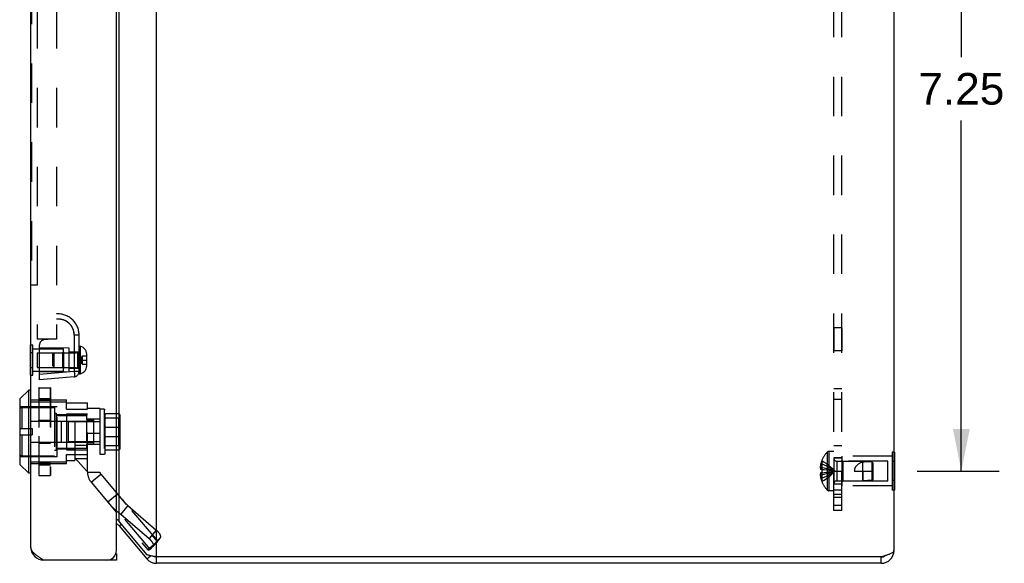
# Model space of a CAD drawing. Header units: inches. Extents: x 0 to 68, y 0 to 44.
# Tile 8 of 9: x 36.7 to 46, y 18.9 to 24. Entities that reach past the tile are written whole.
import ezdxf

# ---------------------------------------------------------------- set-up
doc = ezdxf.new("R2010")
doc.units = ezdxf.units.IN
doc.header["$LTSCALE"] = 3.74
doc.header["$MEASUREMENT"] = 0
doc.linetypes.add('HIDDEN', pattern=[0.2, 0.1, -0.1])
doc.layers.get('0').update_dxf_attribs({"linetype": 'CONTINUOUS'})
for name, color, linetype in [('02___PRT_ALL_AXES', 7, 'CONTINUOUS'), ('06___PRT_ALL_SURFS', 7, 'CONTINUOUS'), ('DEFAULT_2', 8, 'HIDDEN'), ('DIMENSIONS', 7, 'CONTINUOUS')]:
    doc.layers.add(name, color=color, linetype=linetype)
doc.styles.get("Standard").update_dxf_attribs({"font": 'arial.ttf'})
doc.dimstyles.new('DIMSTYLE_1', dxfattribs={"dimtxt": 0.3, "dimasz": 0.4, "dimexe": 0.09, "dimexo": 0.07, "dimgap": 0.0375, "dimtad": 0, "dimtih": 1, "dimtoh": 1, "dimzin": 4, "dimdsep": 46, "dimtxsty": 'Standard', "dimblk": '_FILLED', "dimblk1": '_FILLED', "dimblk2": '_FILLED', "dimcen": 0.09, "dimazin": 1, "dimtfac": 1, "dimtofl": 0, "dimtmove": 0, "dimatfit": 3, "dimldrblk": '_FILLED', "dimfxl": 0, "dimtolj": 1, "dimtzin": 4, "dimarcsym": 0})

# ---------------------------------------------------------------- blocks, each defined once
blk = doc.blocks.new('_FILLED')
at = {"color": 0, "linetype": 'ByBlock'}
blk.add_solid([(0, 0), (-1, 0.2), (-1, -0.2)], dxfattribs=at)
blk = doc.blocks.new('*D4')
at = {"layer": 'DIMENSIONS', "color": 2, "linetype": 'Continuous'}
for p, q in [((45.1958, 26.9915), (45.9746, 26.9915)), ((45.6146, 26.9915), (45.6146, 23.6665)), ((45.6146, 19.7415), (45.6146, 23.0665)), ((45.1958, 19.7415), (45.9746, 19.7415))]:
    blk.add_line(p, q, dxfattribs=at)
at = {"layer": 'DIMENSIONS', "color": 2, "linetype": 'Continuous', "xscale": 0.4, "yscale": 0.4, "zscale": 0.4}
for p, rotation in [((45.6146, 26.9915), 90), ((45.6146, 19.7415), 270)]:
    blk.add_blockref('_FILLED', p, dxfattribs=dict(at, rotation=rotation))
at = {"layer": 'DIMENSIONS', "color": 2, "linetype": 'Continuous', "insert": (45.6146, 23.5165), "char_height": 0.3, "width": 0.815242, "attachment_point": 2, "line_spacing_factor": 0.9}
blk.add_mtext('7.25', dxfattribs=at)

msp = doc.modelspace()

# ---------------------------------------------------------------- linework, layer by layer
at = {"color": 3, "linetype": 'Continuous'}
for p, q in [((37.6007, 18.9864), (37.6007, 27.7464)), ((37.9827, 18.9265), (37.9827, 27.8065)), ((44.9758, 27.7465), (44.9758, 18.9865)), ((36.7907, 19.0164), (36.7907, 27.7164)), ((37.6279, 19.2613), (37.6279, 27.4717)), ((37.6279, 19.2613), (37.8908, 18.9479)), ((37.6279, 19.2227), (37.8908, 18.9094)), ((37.6007, 18.8964), (36.9107, 18.8964)), ((44.8558, 18.9265), (37.9827, 18.9265)), ((44.8558, 18.8665), (37.9827, 18.8665))]:
    msp.add_line(p, q, dxfattribs=at)
at = {"color": 7, "linetype": 'Continuous'}
for p, q in [((36.7689, 20.5085), (36.6858, 20.4254)), ((36.7689, 19.7204), (36.7689, 20.5085)), ((36.7877, 20.5085), (36.7689, 20.5085)), ((36.7877, 20.5085), (36.7877, 19.7204)), ((36.6837, 20.4203), (36.6837, 19.8085)), ((36.6858, 20.4254), (36.6858, 19.8035)), ((36.7689, 19.7204), (36.6858, 19.8035)), ((36.7877, 19.7204), (36.7689, 19.7204)), ((37.6279, 19.2227), (37.6469, 19.2387)), ((36.8951, 18.8975), (36.8962, 18.9057)), ((37.5403, 18.8964), (37.5403, 18.9014)), ((37.5956, 18.9564), (37.6007, 18.9564)), ((37.6007, 18.9564), (37.6007, 18.8964)), ((37.8908, 18.9094), (37.9257, 18.9387)), ((37.9827, 18.8665), (37.9827, 18.9265)), ((44.8558, 18.8665), (44.8558, 18.9265))]:
    msp.add_line(p, q, dxfattribs=at)
at = {"color": 3, "linetype": 'Continuous'}
for points in [[(37.6279, 19.2613), (37.6243, 19.2656), (37.6205, 19.2699), (37.6163, 19.2742), (37.6119, 19.2785), (37.6073, 19.2827), (37.6024, 19.287), (37.6007, 19.2885)], [(36.9107, 18.8964), (36.904, 18.9007), (36.8973, 18.905), (36.8906, 18.9093), (36.884, 18.9136), (36.8775, 18.9179), (36.8711, 18.9222), (36.8648, 18.9264), (36.8586, 18.9307), (36.8527, 18.935), (36.8469, 18.9393), (36.8413, 18.9436), (36.8359, 18.9478), (36.8308, 18.9521), (36.8259, 18.9564), (36.8213, 18.9607), (36.8169, 18.965), (36.8129, 18.9693), (36.8091, 18.9736), (36.8057, 18.9779), (36.8026, 18.9821), (36.7999, 18.9864), (36.7975, 18.9907), (36.7954, 18.995), (36.7937, 18.9993), (36.7924, 19.0036), (36.7915, 19.0079), (36.7909, 19.0121), (36.7907, 19.0164)], [(44.9758, 18.9865), (44.9755, 18.984), (44.9748, 18.9815), (44.9735, 18.979), (44.9717, 18.9765), (44.9694, 18.974), (44.9666, 18.9715), (44.9634, 18.969), (44.9597, 18.9665), (44.9556, 18.964), (44.951, 18.9615), (44.946, 18.959), (44.9406, 18.9565), (44.9349, 18.954), (44.9288, 18.9515), (44.9224, 18.949), (44.9158, 18.9465), (44.9089, 18.944), (44.9018, 18.9415), (44.8944, 18.939), (44.8868, 18.9365), (44.8792, 18.934), (44.8714, 18.9315), (44.8636, 18.929), (44.8558, 18.9265)], [(37.9827, 18.9265), (37.9678, 18.9296), (37.9604, 18.9311), (37.9531, 18.9326), (37.9459, 18.9342), (37.9389, 18.9357), (37.932, 18.9372), (37.9253, 18.9388), (37.9189, 18.9403), (37.9127, 18.9418), (37.9068, 18.9434), (37.9011, 18.9449), (37.8958, 18.9464), (37.8908, 18.9479)]]:
    msp.add_lwpolyline(points, dxfattribs=at)
at = {"color": 7, "linetype": 'Continuous'}
for centre, radius, start, end in [((36.7877, 20.5054), 0.00305, 359.99991, 90), ((36.6908, 20.4203), 0.0071, 135.00001, 180.00001), ((36.6908, 19.8085), 0.0071, 179.99999, 224.99999), ((36.7877, 19.7234), 0.00305, 270, 0.00009), ((37.9827, 18.9865), 0.06, 246.8969, 270), ((44.8558, 18.9865), 0.06, 270, 305.80143)]:
    msp.add_arc(centre, radius, start, end, dxfattribs=at)
at = {"color": 3, "linetype": 'Continuous'}
for centre, radius, start, end in [((37.5819, 19.1842), 0.06, 40, 71.70745), ((36.9107, 19.0164), 0.12, 180, 270), ((37.5107, 18.9864), 0.09, 270, 360), ((44.8558, 18.9865), 0.12, 270, 360), ((37.9827, 18.9865), 0.12, 220, 270)]:
    msp.add_arc(centre, radius, start, end, dxfattribs=at)
at = {"layer": '02___PRT_ALL_AXES', "color": 8, "linetype": 'HIDDEN'}
for p, q in [((44.4798, 21.1005), (44.4048, 21.1005)), ((44.4048, 21.1005), (44.4048, 20.8825)), ((44.4798, 21.1005), (44.4798, 20.8825)), ((36.8077, 20.8999), (37.0992, 20.8999)), ((37.0992, 20.6879), (37.0992, 20.8999)), ((44.4798, 20.8825), (44.4048, 20.8825)), ((36.8077, 20.6879), (37.0992, 20.6879)), ((44.4798, 19.8665), (44.4048, 19.8665)), ((44.4048, 19.8665), (44.4048, 19.6165)), ((44.9588, 19.8815), (44.4798, 19.8815)), ((44.4798, 19.8815), (44.4798, 19.6015)), ((44.4798, 19.6165), (44.4048, 19.6165)), ((44.9588, 19.6015), (44.4798, 19.6015))]:
    msp.add_line(p, q, dxfattribs=at)
at = {"layer": '06___PRT_ALL_SURFS', "color": 7, "linetype": 'Continuous'}
for p, q in [((36.7867, 20.6496), (36.7867, 20.9383)), ((36.7867, 20.9383), (36.7907, 20.9383)), ((36.7867, 20.8661), (36.7907, 20.8661)), ((36.7867, 20.7218), (36.7907, 20.7218)), ((36.7867, 20.6496), (36.7907, 20.6496)), ((44.9798, 19.9216), (44.9758, 19.9216)), ((44.9798, 19.9216), (44.9798, 19.5614)), ((44.9798, 19.8316), (44.9758, 19.8316)), ((44.9798, 19.6514), (44.9758, 19.6514)), ((44.9798, 19.5614), (44.9758, 19.5614))]:
    msp.add_line(p, q, dxfattribs=at)
at = {"layer": '06___PRT_ALL_SURFS', "color": 8, "linetype": 'HIDDEN'}
for p, q in [((36.7907, 20.9383), (36.8077, 20.9383)), ((36.8077, 20.6496), (36.8077, 20.9383)), ((36.7907, 20.8661), (36.8077, 20.8661)), ((36.7907, 20.7218), (36.8077, 20.7218)), ((36.7907, 20.6496), (36.8077, 20.6496)), ((44.9758, 19.9216), (44.9588, 19.9216)), ((44.9588, 19.9216), (44.9588, 19.5614)), ((44.9758, 19.8316), (44.9588, 19.8316)), ((44.9758, 19.6514), (44.9588, 19.6514)), ((44.9758, 19.5614), (44.9588, 19.5614))]:
    msp.add_line(p, q, dxfattribs=at)
at = {"layer": 'DEFAULT_2', "color": 8, "linetype": 'HIDDEN'}
for p, q in [((44.4048, 19.3665), (44.4048, 27.3665)), ((44.4798, 19.3665), (44.4798, 27.3665)), ((36.8507, 26.3664), (36.8507, 20.9914)), ((37.0317, 26.3664), (37.0317, 20.9914)), ((36.7957, 25.8508), (36.7957, 21.5071)), ((36.7957, 21.5071), (36.8507, 21.5071)), ((37.0444, 21.1813), (37.0441, 21.1813)), ((37.0444, 21.1813), (37.0444, 21.1813)), ((37.045, 21.1813), (37.0444, 21.1813)), ((37.0445, 21.1813), (37.0445, 21.1813)), ((37.0456, 21.1813), (37.045, 21.1813)), ((37.1804, 21.1074), (37.18, 21.1082)), ((37.183, 21.1028), (37.1826, 21.1035)), ((37.2011, 21.0328), (37.2011, 20.6851)), ((37.2467, 21.0314), (37.2011, 21.0314)), ((37.2336, 21.0314), (37.2011, 21.0314)), ((37.2467, 21.0314), (37.2336, 21.0314)), ((37.2467, 20.6629), (37.2467, 21.0314)), ((37.0317, 20.9914), (36.8507, 20.9914)), ((36.8717, 20.6064), (36.8717, 20.9393)), ((37.0317, 20.9954), (36.9137, 20.9851)), ((37.2467, 20.9249), (37.2617, 20.9249)), ((37.2617, 20.6629), (37.2617, 20.9249)), ((36.8492, 20.8629), (36.8492, 20.7249)), ((36.8492, 20.8629), (37.2367, 20.8629)), ((37.1527, 20.9064), (36.8717, 20.9089)), ((36.9967, 20.8491), (37.0105, 20.8629)), ((36.9967, 20.7387), (36.9967, 20.8491)), ((37.0105, 20.7249), (37.0105, 20.8629)), ((37.0892, 20.8629), (37.0992, 20.8729)), ((37.0892, 20.8629), (37.0892, 20.7249)), ((37.0992, 20.8729), (37.0992, 20.7149)), ((37.1527, 20.6814), (37.1527, 20.9064)), ((37.1527, 20.8719), (37.2467, 20.8719)), ((37.2367, 20.7249), (37.2367, 20.8629)), ((37.2757, 20.8335), (37.2757, 20.7544)), ((37.2757, 20.8335), (37.3174, 20.8335)), ((37.3174, 20.8335), (37.3174, 20.7544)), ((37.3197, 20.7425), (37.3197, 20.8453)), ((36.9967, 20.7387), (37.0105, 20.7249)), ((37.2669, 20.7939), (37.3197, 20.7939)), ((37.2757, 20.7544), (37.3174, 20.7544)), ((36.8492, 20.7249), (37.2367, 20.7249)), ((37.2011, 20.6851), (36.8717, 20.6562)), ((37.1527, 20.6814), (36.8717, 20.679)), ((37.0892, 20.7249), (37.0992, 20.7149)), ((37.1527, 20.7159), (37.2467, 20.7159)), ((37.2467, 20.6851), (37.2011, 20.6851)), ((37.2467, 20.6629), (37.2617, 20.6629)), ((37.2011, 20.6352), (36.8717, 20.6064)), ((36.8657, 20.5284), (36.8657, 19.7005)), ((36.8685, 19.6978), (36.8685, 20.5311)), ((36.8685, 20.5311), (36.9722, 20.5311)), ((36.8685, 20.531), (36.9722, 20.531)), ((36.8685, 20.5303), (36.9722, 20.5303)), ((36.9722, 20.5311), (36.9722, 19.6978)), ((36.9749, 20.5284), (36.9749, 19.7005)), ((44.4048, 20.5243), (44.4798, 20.5243)), ((36.7907, 20.4162), (37.1267, 20.4162)), ((36.7907, 20.3989), (37.1267, 20.3989)), ((36.8685, 20.4294), (36.9722, 20.4294)), ((36.8685, 20.4147), (36.9722, 20.4147)), ((36.8685, 20.4128), (36.9722, 20.4128)), ((37.1267, 20.329), (37.1267, 20.4162)), ((37.1267, 20.3885), (37.3267, 20.3885)), ((37.3267, 20.3344), (37.3267, 20.3885)), ((44.4048, 20.423), (44.4798, 20.423)), ((37.0387, 20.3519), (36.6837, 20.3519)), ((36.7056, 20.3444), (36.7056, 20.1442)), ((36.7056, 20.3444), (37.0127, 20.3444)), ((37.0127, 20.3444), (37.0127, 19.8844)), ((37.0127, 20.2894), (37.0287, 20.2894)), ((37.0287, 20.2894), (37.0287, 19.9394)), ((37.0287, 20.2694), (37.3187, 20.2694)), ((37.0387, 19.8769), (37.0387, 20.3519)), ((37.0387, 20.2774), (37.3267, 20.2774)), ((37.1267, 20.329), (37.3267, 20.329)), ((37.1267, 20.2849), (37.1267, 19.9439)), ((37.1267, 20.2849), (37.3267, 20.2849)), ((37.3187, 20.2694), (37.3187, 20.2314)), ((37.3267, 19.7314), (37.3267, 20.3344)), ((37.4447, 20.3344), (37.3267, 20.3344)), ((37.4447, 20.3344), (37.4447, 19.7314)), ((37.4467, 19.8994), (37.4467, 20.3294)), ((37.4839, 20.3294), (37.4467, 20.3294)), ((37.4929, 20.3194), (37.4839, 20.3294)), ((37.4839, 20.3294), (37.4839, 19.8994)), ((37.4929, 19.9094), (37.4929, 20.3194)), ((37.4929, 20.2859), (37.6229, 20.2859)), ((37.6229, 20.2859), (37.6229, 19.943)), ((37.6329, 20.2749), (37.6329, 19.9539)), ((36.7907, 20.215), (37.1267, 20.215)), ((36.8685, 20.2232), (36.9722, 20.2232)), ((36.8685, 20.2205), (36.9722, 20.2205)), ((37.0757, 20.2144), (37.0757, 20.0144)), ((37.0757, 20.2144), (37.3837, 20.2144)), ((37.1467, 20.0194), (37.1467, 20.2094)), ((37.4467, 20.2094), (37.1467, 20.2094)), ((37.2077, 20.215), (37.2077, 19.8404)), ((37.2077, 20.215), (37.3267, 20.215)), ((37.3187, 20.2314), (37.3837, 20.2314)), ((37.3187, 20.2161), (37.3187, 20.0128)), ((37.3187, 20.2161), (37.3837, 20.2161)), ((37.4447, 20.2344), (37.3267, 20.2344)), ((37.3837, 20.2314), (37.3837, 19.9974)), ((37.4929, 20.2457), (37.6229, 20.2457)), ((37.6199, 20.2337), (37.6199, 19.9952)), ((37.6199, 20.2337), (37.6209, 20.2337)), ((37.6209, 20.2417), (37.6209, 19.9872)), ((37.6209, 20.2417), (37.6219, 20.2417)), ((37.6219, 20.2488), (37.6219, 19.9801)), ((37.6219, 20.2488), (37.6229, 20.2488)), ((37.6229, 20.2555), (37.6289, 20.2555)), ((37.6288, 20.2273), (37.6285, 20.2225)), ((37.6289, 19.9734), (37.6289, 20.2555)), ((36.6837, 20.1442), (36.8007, 20.1442)), ((36.6837, 20.0847), (36.8007, 20.0847)), ((36.7056, 20.0847), (36.7056, 19.8844)), ((36.8007, 20.1442), (36.8007, 20.0847)), ((37.4447, 20.0984), (37.3267, 20.0984)), ((37.4929, 20.1586), (37.6229, 20.1586)), ((36.7907, 20.0139), (37.1267, 20.0139)), ((36.8685, 20.0083), (36.9722, 20.0083)), ((36.8685, 20.0056), (36.9722, 20.0056)), ((37.0757, 20.0144), (37.3837, 20.0144)), ((37.4467, 20.0194), (37.1467, 20.0194)), ((37.2077, 19.9862), (37.3267, 19.9862)), ((37.3187, 20.0128), (37.3837, 20.0128)), ((37.3187, 19.9974), (37.3187, 19.9594)), ((37.3187, 19.9974), (37.3837, 19.9974)), ((37.4447, 19.9944), (37.3267, 19.9944)), ((37.4929, 20.0702), (37.6229, 20.0702)), ((37.6199, 19.9952), (37.6209, 19.9952)), ((37.6209, 19.9872), (37.6219, 19.9872)), ((37.0127, 19.9394), (37.0287, 19.9394)), ((37.0287, 19.9594), (37.3187, 19.9594)), ((37.0387, 19.9514), (37.2077, 19.9514)), ((37.1267, 19.9439), (37.3267, 19.9439)), ((37.1267, 19.8127), (37.1267, 19.8999)), ((37.1267, 19.8999), (37.3267, 19.8999)), ((37.2087, 19.8622), (37.2087, 19.9409)), ((37.3267, 19.9409), (37.2087, 19.9409)), ((37.4839, 19.8994), (37.4467, 19.8994)), ((37.4929, 19.9094), (37.4839, 19.8994)), ((37.4929, 19.9832), (37.6229, 19.9832)), ((37.4929, 19.943), (37.6229, 19.943)), ((37.6219, 19.9801), (37.6229, 19.9801)), ((37.6229, 19.9734), (37.6289, 19.9734)), ((44.3437, 19.9218), (44.3437, 19.5612)), ((44.4048, 19.928), (44.3582, 19.928)), ((44.3582, 19.928), (44.3582, 19.555)), ((44.4048, 19.9835), (44.4798, 19.9835)), ((37.0387, 19.8769), (36.6837, 19.8769)), ((36.7056, 19.8844), (37.0127, 19.8844)), ((36.7907, 19.8299), (37.1267, 19.8299)), ((36.7907, 19.8127), (37.1267, 19.8127)), ((36.8685, 19.8161), (36.9722, 19.8161)), ((36.8685, 19.8142), (36.9722, 19.8142)), ((36.8685, 19.7994), (36.9722, 19.7994)), ((37.1267, 19.8404), (37.2077, 19.8404)), ((37.2077, 19.8595), (37.3267, 19.8595)), ((37.2087, 19.8622), (37.3187, 19.7439)), ((44.2914, 19.81), (44.2814, 19.81)), ((44.2918, 19.8408), (44.2914, 19.841)), ((44.2918, 19.8408), (44.2914, 19.8398)), ((44.2914, 19.8398), (44.2914, 19.757)), ((44.4048, 19.8665), (44.4798, 19.8665)), ((44.433, 19.8355), (44.6798, 19.8355)), ((44.433, 19.8355), (44.433, 19.6475)), ((44.4898, 19.8365), (44.4798, 19.8465)), ((44.9173, 19.8365), (44.4898, 19.8365)), ((44.4898, 19.8365), (44.4898, 19.6465)), ((44.7698, 19.8265), (44.6798, 19.8355)), ((44.6798, 19.6475), (44.6798, 19.8355)), ((44.7798, 19.8155), (44.7698, 19.8265)), ((44.7698, 19.6565), (44.7698, 19.8265)), ((44.7698, 19.8264), (44.775, 19.8208)), ((44.775, 19.8208), (44.7798, 19.8155)), ((44.7798, 19.6675), (44.7798, 19.8155)), ((44.9173, 19.6465), (44.9173, 19.8365)), ((37.3267, 19.7439), (37.3187, 19.7439)), ((37.3267, 19.7314), (37.4447, 19.7314)), ((37.3618, 19.635), (37.4522, 19.7109)), ((37.4522, 19.7109), (37.9893, 19.0708)), ((44.2914, 19.7764), (44.2765, 19.7764)), ((44.2914, 19.7066), (44.2765, 19.7066)), ((44.2914, 19.757), (44.2814, 19.757)), ((44.2914, 19.726), (44.2814, 19.726)), ((44.2918, 19.757), (44.2914, 19.757)), ((44.2914, 19.757), (44.3139, 19.7548)), ((44.2914, 19.726), (44.3139, 19.7282)), ((44.2918, 19.7261), (44.2914, 19.726)), ((44.2914, 19.726), (44.2914, 19.6432)), ((44.3136, 19.7282), (44.3354, 19.7305)), ((44.3351, 19.7305), (44.3563, 19.733)), ((44.3561, 19.733), (44.3766, 19.7357)), ((44.4048, 19.7415), (44.4798, 19.7415)), ((44.5998, 19.7415), (44.7798, 19.7415)), ((44.6798, 19.7415), (44.6798, 19.6475)), ((36.8685, 19.6986), (36.9722, 19.6986)), ((36.8685, 19.6979), (36.9722, 19.6979)), ((36.8685, 19.6978), (36.9722, 19.6978)), ((37.3618, 19.635), (37.8989, 18.9949)), ((44.2914, 19.673), (44.2814, 19.673)), ((44.2914, 19.6432), (44.2918, 19.6422)), ((44.2918, 19.6422), (44.2914, 19.642)), ((44.433, 19.6475), (44.6798, 19.6475)), ((44.4898, 19.6465), (44.4798, 19.6365)), ((44.9173, 19.6465), (44.4898, 19.6465)), ((44.7698, 19.6565), (44.6798, 19.6475)), ((44.7798, 19.6675), (44.7698, 19.6565)), ((37.6112, 19.5213), (37.5208, 19.4455)), ((44.4048, 19.555), (44.3582, 19.555)), ((44.4798, 19.5605), (44.4048, 19.5605)), ((44.4048, 19.5206), (44.4798, 19.5206)), ((44.4798, 19.4915), (44.4048, 19.4915)), ((37.7097, 19.4148), (37.6418, 19.3333)), ((37.6418, 19.3333), (37.9113, 19.1006)), ((37.9214, 19.0001), (37.6418, 19.3333)), ((37.7097, 19.4148), (37.9791, 19.1821)), ((37.9893, 19.0816), (37.7097, 19.4148)), ((44.4048, 19.4182), (44.4798, 19.4182)), ((44.4798, 19.3665), (44.4048, 19.3665)), ((37.9791, 19.1821), (37.9113, 19.1006)), ((37.9893, 19.0708), (37.8989, 18.9949)), ((37.9893, 19.0816), (37.9214, 19.0001)), ((38.0141, 19.1063), (37.9462, 19.0248)), ((38.0151, 19.1073), (37.9472, 19.0258)), ((37.9893, 19.0708), (37.989, 19.0712)), ((38.0141, 19.1063), (37.9893, 19.0816)), ((37.9194, 18.9991), (37.9214, 19.0001)), ((37.9462, 19.0248), (37.9214, 19.0001))]:
    msp.add_line(p, q, dxfattribs=at)
for points in [[(37.0441, 21.1813), (37.0441, 21.1813), (37.0436, 21.1812), (37.0421, 21.1812), (37.0397, 21.181), (37.0362, 21.1807), (37.0317, 21.1802)], [(37.2011, 21.0314), (37.1973, 21.0641), (37.1875, 21.0937), (37.1714, 21.1209), (37.1502, 21.144), (37.1245, 21.1622), (37.0955, 21.1747), (37.0647, 21.1806), (37.0317, 21.1802)], [(37.0628, 21.181), (37.0615, 21.1811), (37.0608, 21.1811), (37.0601, 21.1812), (37.0594, 21.1812), (37.0587, 21.1812), (37.0579, 21.1813), (37.0571, 21.1813), (37.0563, 21.1813), (37.0555, 21.1814), (37.0547, 21.1814), (37.0539, 21.1814), (37.053, 21.1814), (37.0522, 21.1814), (37.0513, 21.1814), (37.0504, 21.1814), (37.0495, 21.1814), (37.0486, 21.1814), (37.0476, 21.1814), (37.0456, 21.1813)], [(37.0902, 21.1762), (37.0886, 21.1767), (37.0871, 21.177), (37.0855, 21.1774), (37.084, 21.1778), (37.0824, 21.1781), (37.0809, 21.1784), (37.0793, 21.1788), (37.0777, 21.179), (37.0762, 21.1793), (37.0746, 21.1796), (37.073, 21.1798), (37.0715, 21.18), (37.0699, 21.1803), (37.0683, 21.1804), (37.0667, 21.1806), (37.065, 21.1808), (37.0635, 21.1809), (37.0628, 21.181)], [(37.1722, 21.1199), (37.1716, 21.1207), (37.1707, 21.1219), (37.1697, 21.1233), (37.1687, 21.1245), (37.1677, 21.1258), (37.1667, 21.127), (37.1657, 21.1282), (37.1647, 21.1294), (37.1636, 21.1306), (37.1626, 21.1318), (37.1615, 21.133), (37.1604, 21.1342), (37.1593, 21.1353), (37.1582, 21.1365), (37.1571, 21.1376), (37.1559, 21.1387), (37.1548, 21.1398), (37.1536, 21.1409), (37.1524, 21.142), (37.1514, 21.143), (37.1501, 21.1441), (37.1481, 21.1459), (37.1458, 21.1478), (37.1435, 21.1496), (37.1412, 21.1513), (37.1389, 21.1531), (37.1364, 21.1548), (37.1339, 21.1565), (37.1313, 21.1582), (37.1286, 21.1598), (37.1259, 21.1614), (37.1231, 21.163), (37.1202, 21.1645), (37.1173, 21.166), (37.1143, 21.1675), (37.1112, 21.1689), (37.1081, 21.1702), (37.1048, 21.1715), (37.1016, 21.1727), (37.098, 21.1739), (37.0948, 21.1749), (37.093, 21.1755), (37.0902, 21.1762)], [(37.18, 21.1082), (37.1793, 21.1093), (37.1789, 21.1099), (37.1785, 21.1105), (37.1781, 21.1112), (37.1777, 21.1118), (37.1773, 21.1125), (37.1769, 21.1131), (37.1765, 21.1138), (37.176, 21.1145), (37.1756, 21.1151), (37.1751, 21.1158), (37.1746, 21.1165), (37.1742, 21.1172), (37.1737, 21.1179), (37.1732, 21.1186), (37.1722, 21.1199)], [(37.1826, 21.1035), (37.1826, 21.1035), (37.1824, 21.104), (37.1804, 21.1074)], [(37.2011, 21.0328), (37.2011, 21.0341), (37.201, 21.0355), (37.201, 21.0369), (37.2009, 21.0383), (37.2009, 21.0398), (37.2008, 21.0413), (37.2007, 21.0428), (37.2005, 21.0443), (37.2004, 21.0459), (37.2002, 21.0475), (37.2, 21.0491), (37.1998, 21.0508), (37.1996, 21.0525), (37.1994, 21.0542), (37.1991, 21.0559), (37.1988, 21.0577), (37.1984, 21.0594), (37.1981, 21.0612), (37.1977, 21.0631), (37.1972, 21.0653), (37.1966, 21.0677), (37.1961, 21.0699), (37.1955, 21.072), (37.1949, 21.074), (37.1944, 21.0759), (37.1938, 21.0777), (37.1932, 21.0794), (37.1927, 21.081), (37.1921, 21.0826), (37.1916, 21.084), (37.1911, 21.0854), (37.1906, 21.0867), (37.1901, 21.0879), (37.1896, 21.089), (37.1892, 21.09), (37.1888, 21.0909), (37.1884, 21.0918), (37.1882, 21.0922), (37.1877, 21.0933), (37.186, 21.0969), (37.1843, 21.1005), (37.1836, 21.1017), (37.1833, 21.1022), (37.183, 21.1028)], [(37.2757, 20.8335), (37.2748, 20.8313), (37.2739, 20.8291), (37.273, 20.8269), (37.2723, 20.8247), (37.2715, 20.8225), (37.2708, 20.8203), (37.2702, 20.8181), (37.2696, 20.8159), (37.2691, 20.8137), (37.2687, 20.8115), (37.2683, 20.8093), (37.2679, 20.8071), (37.2676, 20.8049), (37.2674, 20.8027), (37.2672, 20.8005), (37.267, 20.7983), (37.267, 20.7961), (37.2669, 20.7939)], [(37.2757, 20.7544), (37.2748, 20.7566), (37.2739, 20.7588), (37.273, 20.761), (37.2723, 20.7632), (37.2715, 20.7654), (37.2708, 20.7676), (37.2702, 20.7698), (37.2696, 20.772), (37.2691, 20.7742), (37.2687, 20.7764), (37.2683, 20.7786), (37.2679, 20.7807), (37.2676, 20.7829), (37.2674, 20.7851), (37.2672, 20.7873), (37.267, 20.7895), (37.267, 20.7917), (37.2669, 20.7939)], [(37.2011, 20.6851), (37.2016, 20.6786), (37.2021, 20.6722), (37.2024, 20.6661), (37.2027, 20.6603), (37.2028, 20.6549), (37.2029, 20.65)], [(37.2029, 20.65), (37.2028, 20.6457), (37.2027, 20.642), (37.2024, 20.6391), (37.2021, 20.637), (37.2016, 20.6357), (37.2011, 20.6352)], [(36.8685, 20.5311), (36.8679, 20.5311), (36.8674, 20.5309), (36.8669, 20.5306), (36.8665, 20.5303), (36.8662, 20.5299), (36.8659, 20.5294), (36.8658, 20.5289), (36.8657, 20.5284)], [(36.8657, 20.5284), (36.8658, 20.5288), (36.8659, 20.5291), (36.8662, 20.5295), (36.8665, 20.5297), (36.8669, 20.53), (36.8674, 20.5302), (36.8679, 20.5303), (36.8685, 20.5303)], [(36.8658, 20.5289), (36.8659, 20.5294), (36.8662, 20.5298), (36.8665, 20.5302), (36.8669, 20.5306), (36.8674, 20.5308), (36.8679, 20.531), (36.8685, 20.531)], [(36.9722, 20.5311), (36.9727, 20.5311), (36.9732, 20.5309), (36.9737, 20.5306), (36.9741, 20.5303), (36.9745, 20.5299), (36.9747, 20.5294), (36.9749, 20.5289), (36.9749, 20.5284)], [(36.9749, 20.5289), (36.9747, 20.5294), (36.9745, 20.5298), (36.9741, 20.5302), (36.9737, 20.5306), (36.9732, 20.5308), (36.9727, 20.531), (36.9722, 20.531)], [(36.9749, 20.5284), (36.9749, 20.5288), (36.9747, 20.5291), (36.9745, 20.5295), (36.9741, 20.5297), (36.9737, 20.53), (36.9732, 20.5302), (36.9727, 20.5303), (36.9722, 20.5303)], [(36.8657, 20.412), (36.8658, 20.4125), (36.8659, 20.413), (36.8662, 20.4135), (36.8665, 20.4139), (36.8669, 20.4142), (36.8674, 20.4145), (36.8679, 20.4146), (36.8685, 20.4147)], [(36.8657, 20.412), (36.8658, 20.4122), (36.8659, 20.4123), (36.8662, 20.4124), (36.8665, 20.4126), (36.8669, 20.4127), (36.8674, 20.4127), (36.8679, 20.4128), (36.8685, 20.4128)], [(36.9749, 20.412), (36.9749, 20.4125), (36.9747, 20.413), (36.9745, 20.4135), (36.9741, 20.4139), (36.9737, 20.4142), (36.9732, 20.4145), (36.9727, 20.4146), (36.9722, 20.4147)], [(36.9749, 20.412), (36.9749, 20.4122), (36.9747, 20.4123), (36.9745, 20.4124), (36.9741, 20.4126), (36.9737, 20.4127), (36.9732, 20.4127), (36.9727, 20.4128), (36.9722, 20.4128)], [(37.6329, 20.2749), (37.6328, 20.2762), (37.6326, 20.2776), (37.6322, 20.2789), (37.6317, 20.2801), (37.631, 20.2813), (37.6302, 20.2824), (37.6293, 20.2834), (37.6282, 20.2842), (37.627, 20.2849), (37.6257, 20.2855), (37.6243, 20.2858), (37.6229, 20.2859)], [(36.8657, 20.2213), (36.8658, 20.2217), (36.8659, 20.222), (36.8662, 20.2224), (36.8665, 20.2227), (36.8669, 20.2229), (36.8674, 20.2231), (36.8679, 20.2232), (36.8685, 20.2232)], [(36.8657, 20.2213), (36.8658, 20.2211), (36.8659, 20.221), (36.8662, 20.2209), (36.8665, 20.2208), (36.8669, 20.2207), (36.8674, 20.2206), (36.8679, 20.2206), (36.8685, 20.2205)], [(36.9749, 20.2213), (36.9749, 20.2217), (36.9747, 20.222), (36.9745, 20.2224), (36.9741, 20.2227), (36.9737, 20.2229), (36.9732, 20.2231), (36.9727, 20.2232), (36.9722, 20.2232)], [(36.9749, 20.2213), (36.9749, 20.2211), (36.9747, 20.221), (36.9745, 20.2209), (36.9741, 20.2208), (36.9737, 20.2207), (36.9732, 20.2206), (36.9727, 20.2206), (36.9722, 20.2205)], [(37.6329, 20.2373), (37.6328, 20.2383), (37.6326, 20.2393), (37.6322, 20.2403), (37.6317, 20.2412), (37.6311, 20.2421), (37.6303, 20.243), (37.6293, 20.2437), (37.6282, 20.2444), (37.627, 20.2449), (37.6257, 20.2453), (37.6243, 20.2456), (37.6229, 20.2457)], [(37.6285, 20.2225), (37.6284, 20.2207), (37.6284, 20.2187), (37.6283, 20.2165), (37.6283, 20.2143), (37.6283, 20.2121), (37.6284, 20.2098), (37.6284, 20.2075), (37.6285, 20.2052)], [(37.6285, 20.2052), (37.6287, 20.201), (37.6288, 20.1991), (37.6288, 20.1972), (37.6289, 20.1954), (37.6289, 20.1937)], [(37.6289, 20.2311), (37.6289, 20.2299), (37.6288, 20.2287), (37.6288, 20.2273)], [(37.6329, 20.2344), (37.6328, 20.2338), (37.6326, 20.2332), (37.6322, 20.2326), (37.6317, 20.2321), (37.6311, 20.2317), (37.6304, 20.2314), (37.6297, 20.2312), (37.6289, 20.2311)], [(37.6329, 20.1959), (37.6328, 20.1955), (37.6326, 20.1951), (37.6322, 20.1947), (37.6317, 20.1944), (37.6311, 20.1941), (37.6304, 20.1939), (37.6297, 20.1937), (37.6289, 20.1937)], [(37.6323, 20.2265), (37.6321, 20.2247), (37.632, 20.2228), (37.6319, 20.2206), (37.6319, 20.2184), (37.6319, 20.216), (37.632, 20.2136), (37.6321, 20.2112), (37.6323, 20.2088)], [(37.6329, 20.1959), (37.6328, 20.2019), (37.6325, 20.2088), (37.6323, 20.2156), (37.6324, 20.2223), (37.6327, 20.2289), (37.6329, 20.2344)], [(37.6329, 20.2344), (37.6329, 20.2334), (37.6328, 20.2323), (37.6327, 20.231), (37.6326, 20.2297), (37.6323, 20.2265)], [(37.6323, 20.2088), (37.6326, 20.2042), (37.6327, 20.202), (37.6328, 20.1999), (37.6329, 20.1979), (37.6329, 20.1959)], [(37.6329, 20.1555), (37.6328, 20.1558), (37.6326, 20.1562), (37.6322, 20.1566), (37.6317, 20.157), (37.631, 20.1573), (37.6302, 20.1576), (37.6293, 20.1579), (37.6282, 20.1581), (37.627, 20.1583), (37.6257, 20.1585), (37.6243, 20.1586), (37.6229, 20.1586)], [(36.8657, 20.0076), (36.8658, 20.0077), (36.8659, 20.0079), (36.8662, 20.008), (36.8665, 20.0081), (36.8669, 20.0082), (36.8674, 20.0083), (36.8679, 20.0083), (36.8685, 20.0083)], [(36.8657, 20.0076), (36.8658, 20.0072), (36.8659, 20.0068), (36.8662, 20.0065), (36.8665, 20.0062), (36.8669, 20.006), (36.8674, 20.0058), (36.8679, 20.0057), (36.8685, 20.0056)], [(36.9749, 20.0076), (36.9749, 20.0077), (36.9747, 20.0079), (36.9745, 20.008), (36.9741, 20.0081), (36.9737, 20.0082), (36.9732, 20.0083), (36.9727, 20.0083), (36.9722, 20.0083)], [(36.9749, 20.0076), (36.9749, 20.0072), (36.9747, 20.0068), (36.9745, 20.0065), (36.9741, 20.0062), (36.9737, 20.006), (36.9732, 20.0058), (36.9727, 20.0057), (36.9722, 20.0056)], [(37.6329, 20.0734), (37.6328, 20.073), (37.6326, 20.0726), (37.6322, 20.0723), (37.6317, 20.0719), (37.631, 20.0716), (37.6302, 20.0712), (37.6293, 20.071), (37.6282, 20.0707), (37.627, 20.0705), (37.6257, 20.0704), (37.6243, 20.0703), (37.6229, 20.0702)], [(37.6329, 19.9915), (37.6328, 19.9905), (37.6326, 19.9895), (37.6322, 19.9886), (37.6317, 19.9876), (37.6311, 19.9867), (37.6303, 19.9859), (37.6293, 19.9851), (37.6282, 19.9845), (37.627, 19.9839), (37.6257, 19.9835), (37.6243, 19.9833), (37.6229, 19.9832)], [(37.6285, 20.0063), (37.6284, 20.0082), (37.6284, 20.0102), (37.6283, 20.0123), (37.6283, 20.0145), (37.6283, 20.0168), (37.6284, 20.0191), (37.6284, 20.0214)], [(37.6284, 20.0214), (37.6286, 20.0258), (37.6287, 20.0278), (37.6288, 20.0298), (37.6288, 20.0317), (37.6289, 20.0335), (37.6289, 20.0352)], [(37.6289, 19.9977), (37.6289, 19.9989), (37.6288, 20.0002), (37.6288, 20.0016), (37.6285, 20.0063)], [(37.6329, 20.0329), (37.6328, 20.0334), (37.6326, 20.0338), (37.6322, 20.0342), (37.6317, 20.0345), (37.6311, 20.0348), (37.6304, 20.035), (37.6297, 20.0351), (37.6289, 20.0352)], [(37.6329, 19.9944), (37.6328, 19.9951), (37.6326, 19.9957), (37.6322, 19.9963), (37.6317, 19.9968), (37.6311, 19.9972), (37.6304, 19.9975), (37.6297, 19.9977), (37.6289, 19.9977)], [(37.6326, 19.9992), (37.6323, 20.0023), (37.6321, 20.0041), (37.632, 20.0061), (37.6319, 20.0082), (37.6319, 20.0105), (37.6319, 20.0128), (37.632, 20.0153), (37.6321, 20.0177), (37.6323, 20.0201), (37.6326, 20.0247)], [(37.6329, 19.9945), (37.6327, 20), (37.6324, 20.0065), (37.6323, 20.0132), (37.6325, 20.0201), (37.6328, 20.027), (37.6329, 20.0329)], [(37.6326, 20.0247), (37.6327, 20.0269), (37.6328, 20.0289), (37.6329, 20.031), (37.6329, 20.0329)], [(37.6329, 19.9945), (37.6329, 19.9955), (37.6328, 19.9966), (37.6327, 19.9978), (37.6326, 19.9992)], [(37.6329, 19.9539), (37.6328, 19.9526), (37.6326, 19.9513), (37.6322, 19.95), (37.6317, 19.9488), (37.631, 19.9476), (37.6302, 19.9465), (37.6293, 19.9455), (37.6282, 19.9446), (37.627, 19.9439), (37.6257, 19.9434), (37.6243, 19.9431), (37.6229, 19.943)], [(36.8657, 19.8168), (36.8658, 19.8167), (36.8659, 19.8165), (36.8662, 19.8164), (36.8665, 19.8163), (36.8669, 19.8162), (36.8674, 19.8161), (36.8679, 19.8161), (36.8685, 19.8161)], [(36.8657, 19.8168), (36.8658, 19.8163), (36.8659, 19.8158), (36.8662, 19.8154), (36.8665, 19.815), (36.8669, 19.8147), (36.8674, 19.8144), (36.8679, 19.8143), (36.8685, 19.8142)], [(36.9749, 19.8168), (36.9749, 19.8163), (36.9747, 19.8158), (36.9745, 19.8154), (36.9741, 19.815), (36.9737, 19.8147), (36.9732, 19.8144), (36.9727, 19.8143), (36.9722, 19.8142)], [(36.9749, 19.8168), (36.9749, 19.8167), (36.9747, 19.8165), (36.9745, 19.8164), (36.9741, 19.8163), (36.9737, 19.8162), (36.9732, 19.8161), (36.9727, 19.8161), (36.9722, 19.8161)], [(44.2814, 19.81), (44.2804, 19.8056), (44.2795, 19.8012), (44.2788, 19.7969), (44.2781, 19.7927), (44.2776, 19.7886), (44.2771, 19.7845), (44.2767, 19.7804), (44.2765, 19.7764)], [(44.2914, 19.81), (44.3136, 19.8006), (44.3351, 19.7903), (44.3561, 19.7793), (44.3765, 19.7675), (44.3962, 19.7549), (44.4154, 19.7415)], [(44.2918, 19.8408), (44.3139, 19.8271), (44.3354, 19.8122), (44.3563, 19.7963), (44.3766, 19.7792), (44.3963, 19.7609), (44.4154, 19.7415)], [(44.6798, 19.8256), (44.6724, 19.8235), (44.6655, 19.8212), (44.6591, 19.8187), (44.6531, 19.816), (44.6475, 19.8133), (44.6423, 19.8104), (44.6376, 19.8074), (44.6333, 19.8044), (44.6293, 19.8013), (44.6257, 19.7982), (44.6225, 19.795), (44.6195, 19.7919), (44.6168, 19.7887), (44.6143, 19.7855), (44.6121, 19.7823), (44.6101, 19.779), (44.6082, 19.7757), (44.6066, 19.7723), (44.6051, 19.7688), (44.6037, 19.7651), (44.6025, 19.7614), (44.6016, 19.7575), (44.6008, 19.7536), (44.6002, 19.7496), (44.5999, 19.7455), (44.5998, 19.7415)], [(44.7698, 19.8264), (44.7583, 19.8274), (44.7467, 19.8281), (44.735, 19.8285), (44.7233, 19.8287), (44.7118, 19.8285), (44.7006, 19.8279), (44.69, 19.827), (44.6798, 19.8256)], [(44.2765, 19.7764), (44.2768, 19.774), (44.2771, 19.7716), (44.2776, 19.7691), (44.2782, 19.7667), (44.2788, 19.7643), (44.2796, 19.7619), (44.2804, 19.7594), (44.2814, 19.757)], [(44.2814, 19.726), (44.2804, 19.7236), (44.2796, 19.7212), (44.2788, 19.7187), (44.2782, 19.7163), (44.2776, 19.7139), (44.2771, 19.7115), (44.2768, 19.709), (44.2765, 19.7066)], [(44.2765, 19.7066), (44.2767, 19.7026), (44.2771, 19.6985), (44.2776, 19.6945), (44.2781, 19.6903), (44.2788, 19.6861), (44.2795, 19.6818), (44.2804, 19.6775), (44.2814, 19.673)], [(44.2914, 19.7764), (44.3136, 19.7716), (44.3351, 19.7664), (44.3561, 19.7608), (44.3765, 19.7548), (44.3962, 19.7483), (44.4154, 19.7415)], [(44.2918, 19.757), (44.2916, 19.7518), (44.2915, 19.7467), (44.2914, 19.7415), (44.2915, 19.7363), (44.2916, 19.7312), (44.2918, 19.7261)], [(44.2914, 19.7066), (44.3136, 19.7114), (44.3351, 19.7166), (44.3561, 19.7223), (44.3765, 19.7283), (44.3962, 19.7347), (44.4154, 19.7415)], [(44.2914, 19.673), (44.3136, 19.6825), (44.3351, 19.6927), (44.3561, 19.7037), (44.3765, 19.7155), (44.3962, 19.7281), (44.4154, 19.7415)], [(44.2918, 19.6422), (44.3139, 19.6559), (44.3354, 19.6708), (44.3563, 19.6868), (44.3766, 19.7039), (44.3963, 19.7221), (44.4154, 19.7415)], [(44.3136, 19.7549), (44.3354, 19.7525), (44.3563, 19.75), (44.3766, 19.7474), (44.3963, 19.7445), (44.4154, 19.7415)], [(44.3351, 19.7526), (44.3561, 19.7501), (44.3765, 19.7474), (44.3962, 19.7445), (44.4154, 19.7415)], [(44.3765, 19.7356), (44.3962, 19.7385), (44.4154, 19.7415)], [(44.3766, 19.7357), (44.3963, 19.7385), (44.4154, 19.7415)], [(36.8685, 19.6978), (36.8679, 19.6978), (36.8674, 19.698), (36.8669, 19.6982), (36.8665, 19.6986), (36.8662, 19.699), (36.8659, 19.6994), (36.8658, 19.7), (36.8657, 19.7005)], [(36.8657, 19.7005), (36.8658, 19.7001), (36.8659, 19.6997), (36.8662, 19.6994), (36.8665, 19.6991), (36.8669, 19.6989), (36.8674, 19.6987), (36.8679, 19.6986), (36.8685, 19.6986)], [(36.8658, 19.7), (36.8659, 19.6995), (36.8662, 19.699), (36.8665, 19.6986), (36.8669, 19.6983), (36.8674, 19.6981), (36.8679, 19.6979), (36.8685, 19.6979)], [(36.9749, 19.7005), (36.9749, 19.7), (36.9747, 19.6994), (36.9745, 19.699), (36.9741, 19.6985), (36.9737, 19.6982), (36.9732, 19.6979), (36.9726, 19.6978), (36.9722, 19.6978)], [(36.9749, 19.7005), (36.9749, 19.7001), (36.9747, 19.6998), (36.9745, 19.6994), (36.9741, 19.6991), (36.9737, 19.6989), (36.9732, 19.6987), (36.9727, 19.6986), (36.9722, 19.6986)], [(36.9749, 19.7), (36.9747, 19.6995), (36.9745, 19.699), (36.9741, 19.6986), (36.9737, 19.6983), (36.9732, 19.6981), (36.9727, 19.6979), (36.9722, 19.6979)], [(37.6112, 19.5213), (37.623, 19.5075), (37.6349, 19.4938), (37.647, 19.4803), (37.6592, 19.4669), (37.6716, 19.4536), (37.6842, 19.4405), (37.6969, 19.4276), (37.7097, 19.4148)], [(37.5208, 19.4455), (37.5285, 19.4365), (37.5363, 19.4277), (37.5443, 19.4191), (37.5524, 19.4105), (37.5607, 19.4021), (37.5691, 19.3939), (37.5777, 19.3858), (37.5865, 19.3779), (37.5954, 19.3701), (37.6044, 19.3624), (37.6135, 19.3549), (37.6228, 19.3476), (37.6323, 19.3404), (37.6418, 19.3333)], [(38.006, 19.1525), (38.0048, 19.1543), (38.0035, 19.1561), (38.0021, 19.1579), (38.0007, 19.1597), (37.9993, 19.1615), (37.9978, 19.1633), (37.9963, 19.165), (37.9947, 19.1668), (37.9931, 19.1686), (37.9915, 19.1703), (37.9898, 19.172), (37.9881, 19.1738), (37.9864, 19.1755), (37.9846, 19.1772), (37.9828, 19.1788), (37.981, 19.1805), (37.9791, 19.1821)], [(38.006, 19.1525), (38.0072, 19.1508), (38.0083, 19.149), (38.0094, 19.1472), (38.0104, 19.1455), (38.0114, 19.1437), (38.0123, 19.142), (38.0132, 19.1403), (38.014, 19.1386), (38.0148, 19.1369), (38.0154, 19.1353), (38.0161, 19.1337), (38.0166, 19.132), (38.0172, 19.1305), (38.0176, 19.1289), (38.018, 19.1274), (38.0183, 19.1259), (38.0186, 19.1244), (38.0187, 19.123), (38.0189, 19.1216), (38.0189, 19.1202), (38.0189, 19.1189), (38.0189, 19.1176), (38.0188, 19.1164), (38.0186, 19.1151), (38.0183, 19.114), (38.018, 19.1129), (38.0176, 19.1118), (38.0172, 19.1107), (38.0167, 19.1098), (38.0161, 19.1088), (38.0155, 19.1079), (38.0151, 19.1073)], [(37.9381, 19.071), (37.9369, 19.0728), (37.9356, 19.0746), (37.9343, 19.0764), (37.9329, 19.0782), (37.9314, 19.08), (37.93, 19.0817), (37.9284, 19.0835), (37.9269, 19.0853), (37.9253, 19.087), (37.9236, 19.0888), (37.922, 19.0905), (37.9203, 19.0923), (37.9185, 19.094), (37.9167, 19.0956), (37.9149, 19.0973), (37.9131, 19.099), (37.9113, 19.1006)], [(37.9381, 19.071), (37.9393, 19.0693), (37.9405, 19.0675), (37.9416, 19.0657), (37.9426, 19.064), (37.9436, 19.0622), (37.9445, 19.0605), (37.9453, 19.0588), (37.9462, 19.0571), (37.9469, 19.0554), (37.9476, 19.0538), (37.9482, 19.0521), (37.9488, 19.0505), (37.9493, 19.0489), (37.9497, 19.0474), (37.9501, 19.0459), (37.9504, 19.0444), (37.9507, 19.0429), (37.9509, 19.0415), (37.951, 19.0401), (37.9511, 19.0387), (37.9511, 19.0374), (37.951, 19.0361), (37.9509, 19.0348), (37.9507, 19.0336), (37.9505, 19.0325), (37.9502, 19.0313), (37.9498, 19.0303), (37.9493, 19.0292), (37.9488, 19.0282), (37.9483, 19.0273), (37.9477, 19.0264), (37.9472, 19.0258)], [(37.9679, 19.056), (37.9669, 19.0548), (37.966, 19.0537), (37.965, 19.0526), (37.9641, 19.0516), (37.9632, 19.0506), (37.9623, 19.0496), (37.9615, 19.0487), (37.9607, 19.0478), (37.9599, 19.047), (37.9591, 19.0462), (37.9584, 19.0455), (37.9577, 19.0448), (37.9571, 19.0442), (37.9565, 19.0436), (37.9559, 19.043), (37.9554, 19.0425), (37.9549, 19.042), (37.9545, 19.0416), (37.9541, 19.0412), (37.9537, 19.0409), (37.9534, 19.0406), (37.9531, 19.0404), (37.9529, 19.0402), (37.9528, 19.0401), (37.9526, 19.04), (37.9526, 19.0399)], [(37.9893, 19.0816), (37.989, 19.0805), (37.9887, 19.0795), (37.9885, 19.0785), (37.9883, 19.0775), (37.9882, 19.0766), (37.9881, 19.0758), (37.9881, 19.075), (37.9881, 19.0742), (37.9882, 19.0735), (37.9883, 19.0729), (37.9885, 19.0723), (37.9887, 19.0717), (37.989, 19.0712)], [(38.0151, 19.1073), (38.0148, 19.1071), (38.0141, 19.1063)], [(37.8989, 18.9949), (37.8994, 18.9945), (37.9, 18.9941), (37.9006, 18.9938), (37.9014, 18.9936), (37.9022, 18.9935), (37.9032, 18.9935), (37.9042, 18.9935), (37.9053, 18.9937), (37.9066, 18.9939), (37.9079, 18.9942), (37.9093, 18.9947), (37.9108, 18.9952), (37.9123, 18.9958), (37.914, 18.9965), (37.9157, 18.9972), (37.9175, 18.9981), (37.9196, 18.9992)], [(37.9055, 18.9937), (37.9044, 18.9936), (37.9035, 18.9935), (37.9026, 18.9935), (37.9018, 18.9935), (37.9011, 18.9937), (37.9004, 18.9939), (37.8998, 18.9942), (37.8993, 18.9945), (37.8989, 18.9949)], [(37.9179, 18.9983), (37.9163, 18.9975), (37.9147, 18.9968), (37.9131, 18.9961), (37.9117, 18.9955), (37.9103, 18.995), (37.909, 18.9946), (37.9077, 18.9942)], [(37.9472, 19.0258), (37.947, 19.0256), (37.9462, 19.0248)]]:
    msp.add_lwpolyline(points, dxfattribs=at)
for centre, radius, start, end in [((37.0467, 21.0314), 0.2, 0, 94.30122), ((36.9177, 20.9393), 0.046, 95, 180), ((37.2361, 20.8453), 0.0836, 0, 72.16768), ((37.2367, 20.8729), 0.01, 270, 360), ((37.3174, 20.8359), 0.00237, 270, 360), ((37.2361, 20.7425), 0.0836, 287.83232, 360), ((37.3174, 20.752), 0.00237, 0, 90), ((37.1967, 20.6851), 0.05, 275, 360), ((37.2367, 20.7149), 0.01, 0, 90), ((36.8685, 20.4322), 0.00273, 180.00002, 270), ((36.9722, 20.4322), 0.00273, 270, 359.99998), ((36.7056, 20.3226), 0.0218, 90, 180), ((37.6289, 20.2595), 0.004, 270, 360), ((36.7056, 19.9063), 0.0218, 180, 270), ((37.6289, 19.9694), 0.004, 0, 90), ((44.5336, 19.7415), 0.2618, 136.4862, 157.66431), ((44.3582, 19.908), 0.02, 90, 136.4862), ((36.8685, 19.7967), 0.00273, 90, 179.99998), ((36.9722, 19.7967), 0.00273, 0.00002, 90), ((44.5336, 19.7415), 0.2614, 157.91062, 164.80589), ((44.433, 19.8637), 0.0282, 180, 270), ((37.4767, 19.7314), 0.15, 180, 220), ((37.4767, 19.7314), 0.032, 180, 220), ((44.5336, 19.7415), 0.2614, 195.19411, 202.08938), ((44.5336, 19.7415), 0.2618, 202.33569, 223.5138), ((44.433, 19.6193), 0.0282, 90, 180), ((44.3582, 19.575), 0.02, 223.5138, 270)]:
    msp.add_arc(centre, radius, start, end, dxfattribs=at)

# ---------------------------------------------------------------- dimensions: what is measured, and where the dimension line sits
at = {"layer": 'DIMENSIONS', "color": 2, "linetype": 'Continuous'}
dim = msp.add_linear_dim(base=(45.6146, 26.9915), p1=(45.1258, 19.7415), p2=(45.1258, 26.9915), angle=90, dimstyle='DIMSTYLE_1', dxfattribs=at)
dim.commit()
dim.dimension.update_dxf_attribs({"geometry": '*D4', "text_midpoint": (45.6159, 23.3648), "dimtype": 160})

doc.saveas('drawing.dxf')
